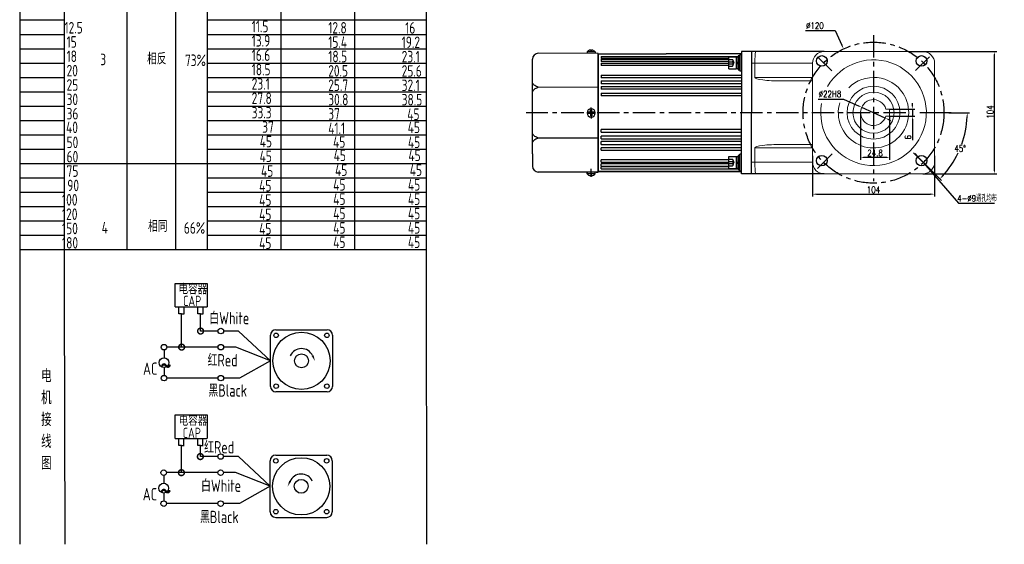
# Model space of a CAD drawing. Header units: inches. Extents: x 331 to 12887, y -474 to 4488.
# Tile 78 of 122: x 10079 to 10918, y -473 to -26. Entities that reach past the tile are written whole.
import ezdxf

# ---------------------------------------------------------------- set-up
doc = ezdxf.new("R2010")
doc.units = ezdxf.units.IN
doc.header["$LTSCALE"] = 10
doc.header["$MEASUREMENT"] = 0
doc.linetypes.add('CENTER', pattern=[10.16, 6.35, -1.27, 1.27, -1.27])
doc.linetypes.add('HIDDEN', pattern=[1.905, 1.27, -0.635])
for name, color, linetype in [('1轮廓实线层', 7, 'Continuous'), ('2细线层', 4, 'Continuous'), ('3中心线层', 1, 'CENTER'), ('4虚线层', 6, 'HIDDEN'), ('6文字层', 3, 'Continuous'), ('7标注层', 4, 'Continuous')]:
    doc.layers.add(name, color=color, linetype=linetype)
doc.styles.add('PC_TEXTSTYLE', font='isocp.shx', dxfattribs={"width": 0.8, "bigfont": 'HZFS.SHX'})
doc.styles.add('TH_GBDIM', font='romans.shx', dxfattribs={"width": 0.8, "bigfont": 'gbcbig.shx'})
doc.dimstyles.new('TH_GBDIM', dxfattribs={"dimtxt": 3.5, "dimasz": 2.5, "dimexe": 2, "dimexo": 0, "dimgap": 1, "dimtad": 1, "dimdec": 4, "dimdsep": 46, "dimtxsty": 'TH_GBDIM', "dimcen": 0.09, "dimclrd": 4, "dimclre": 4, "dimclrt": 3, "dimadec": 0, "dimazin": 0, "dimtfac": 1, "dimtdec": 4, "dimtmove": 0, "dimatfit": 3, "dimfxl": 1, "dimtzin": 0, "dimarcsym": 0})
doc.dimstyles.new('直径标注A3', dxfattribs={"dimtxt": 3.5, "dimasz": 3, "dimexe": 2, "dimexo": 0.0625, "dimgap": 1, "dimtad": 1, "dimtih": 1, "dimtoh": 1, "dimdsep": 46, "dimtxsty": 'PC_TEXTSTYLE', "dimsah": 1, "dimcen": 0.09, "dimclrt": 3, "dimadec": 0, "dimazin": 0, "dimtfac": 0.7, "dimtmove": 0, "dimatfit": 0, "dimfxl": 1, "dimtzin": 0, "dimarcsym": 0})
doc.dimstyles.new('角度标注', dxfattribs={"dimtxt": 3.5, "dimasz": 3, "dimexe": 2, "dimexo": 0, "dimgap": 1, "dimtad": 1, "dimtih": 1, "dimtoh": 1, "dimdsep": 46, "dimtxsty": 'PC_TEXTSTYLE', "dimsah": 1, "dimcen": 0.09, "dimclrd": 4, "dimclrt": 3, "dimadec": 0, "dimazin": 0, "dimtfac": 0.7, "dimtmove": 0, "dimatfit": 0, "dimfxl": 1, "dimtzin": 0, "dimarcsym": 0})

# ---------------------------------------------------------------- blocks, each defined once
blk = doc.blocks.new('_DotSmall')
at = {"color": 0, "linetype": 'ByBlock', "const_width": 0.5}
blk.add_lwpolyline([(-0.0625, 0, 1), (0.0625, 0, 1)], format="xyb", close=True, dxfattribs=at)
blk = doc.blocks.new('*D722')
at = {"layer": '7标注层', "color": 4, "lineweight": -2, "transparency": 16777216}
for p, q in [((10869.34, -53.47), (10911.68, -53.47)), ((10909.68, -154.97), (10909.68, -55.97)), ((10848.62, -157.47), (10911.68, -157.47))]:
    blk.add_line(p, q, dxfattribs=at)
at = {"layer": '7标注层', "color": 4, "transparency": 16777216}
for points in [[(10909.27, -55.97), (10910.1, -55.97), (10909.68, -53.47)], [(10909.27, -154.97), (10910.1, -154.97), (10909.68, -157.47)]]:
    blk.add_solid(points, dxfattribs=at)
at = {"layer": 'Defpoints', "color": 0, "transparency": 16777216}
for p in [(10869.34, -53.47), (10909.68, -53.47), (10848.62, -157.47)]:
    blk.add_point(p, dxfattribs=at)
at = {"layer": '7标注层', "color": 3, "transparency": 16777216, "insert": (10905.93, -104.91), "char_height": 5.5, "attachment_point": 5, "rotation": 90, "style": 'TH_GBDIM'}
blk.add_mtext('104', dxfattribs=at)
blk = doc.blocks.new('*D723')
at = {"layer": '7标注层', "color": 4, "lineweight": -2, "transparency": 16777216}
for p, q in [((10748.72, -35.67), (10773.81, -35.67)), ((10773.81, -35.67), (10779.61, -48)), ((10806.53, -105.47), (10806.71, -105.47)), ((10806.62, -105.56), (10806.62, -105.38))]:
    blk.add_line(p, q, dxfattribs=at)
at = {"layer": '7标注层', "color": 4, "transparency": 16777216}
blk.add_solid([(10780.13, -47.75), (10779.08, -48.25), (10781.1, -51.17)], dxfattribs=at)
at = {"layer": 'Defpoints', "color": 0, "transparency": 16777216}
for p in [(10781.1, -51.17), (10832.14, -159.77)]:
    blk.add_point(p, dxfattribs=at)
at = {"layer": '7标注层', "color": 3, "transparency": 16777216, "insert": (10756.68, -31.42), "char_height": 5.5, "attachment_point": 5, "style": 'TH_GBDIM'}
blk.add_mtext('{∅120}{}{}', dxfattribs=at)
blk = doc.blocks.new('*D725')
at = {"layer": '7标注层', "color": 4, "lineweight": -2, "transparency": 16777216}
for p, q in [((10759.56, -93.85), (10780.96, -93.85)), ((10780.96, -93.85), (10794.32, -99.9)), ((10816.64, -110.01), (10796.6, -100.93)), ((10818.91, -111.04), (10821.19, -112.07))]:
    blk.add_line(p, q, dxfattribs=at)
at = {"layer": '7标注层', "color": 4, "transparency": 16777216}
for points in [[(10794.49, -99.52), (10794.15, -100.28), (10796.6, -100.93)], [(10819.09, -110.66), (10818.74, -111.42), (10816.64, -110.01)]]:
    blk.add_solid(points, dxfattribs=at)
at = {"layer": 'Defpoints', "color": 0, "transparency": 16777216}
for p in [(10796.6, -100.93), (10816.64, -110.01)]:
    blk.add_point(p, dxfattribs=at)
at = {"layer": '7标注层', "color": 3, "transparency": 16777216, "insert": (10769.51, -89.6), "char_height": 5.5, "attachment_point": 5, "style": 'TH_GBDIM'}
blk.add_mtext('%%C22{}{H8}', dxfattribs=at)
blk = doc.blocks.new('*D576')
at = {"layer": '7标注层', "color": 0, "lineweight": -2, "transparency": 16777216}
for p, q in [((10870.62, -105.47), (10888.43, -105.47)), ((10854.23, -153.08), (10864.47, -163.32))]:
    blk.add_line(p, q, dxfattribs=at)
at = {"layer": '7标注层', "color": 4, "lineweight": -2, "transparency": 16777216}
for start, end in [(340.38496, 357.48725), (317.51275, 334.55351)]:
    blk.add_arc((10806.62, -105.47), 79.81, start, end, dxfattribs=at)
at = {"layer": '7标注层', "color": 4, "transparency": 16777216}
for points in [[(10885.77, -108.96), (10886.94, -108.98), (10886.43, -105.47)], [(10865.9, -159.78), (10865.05, -158.97), (10863.05, -161.91)]]:
    blk.add_solid(points, dxfattribs=at)
at = {"layer": 'Defpoints', "color": 0, "transparency": 16777216}
for p in [(10487.34, -105.47), (10806.62, -105.47), (10870.62, -105.47), (10875.74, -145.38), (10854.23, -153.08)]:
    blk.add_point(p, dxfattribs=at)
at = {"layer": '7标注层', "color": 3, "transparency": 16777216, "insert": (10880.36, -136.01), "char_height": 5.5, "attachment_point": 5, "style": 'TH_GBDIM'}
blk.add_mtext('45°', dxfattribs=at)
blk = doc.blocks.new('*D882')
at = {"layer": '7标注层', "color": 0, "lineweight": -2, "transparency": 16777216}
for p, q in [((10843.84, -142.16), (10842.2, -140.28)), ((10845.48, -144.05), (10849.43, -148.57)), ((10851.07, -150.45), (10878.91, -182.36)), ((10878.91, -182.36), (10909.56, -182.36))]:
    blk.add_line(p, q, dxfattribs=at)
at = {"layer": '7标注层', "color": 0, "transparency": 16777216}
for points in [[(10844.15, -141.89), (10843.53, -142.44), (10845.48, -144.05)], [(10851.39, -150.18), (10850.76, -150.73), (10849.43, -148.57)]]:
    blk.add_solid(points, dxfattribs=at)
at = {"layer": 'Defpoints', "color": 0, "transparency": 16777216}
for p in [(10845.48, -144.05), (10849.43, -148.57)]:
    blk.add_point(p, dxfattribs=at)
at = {"layer": '7标注层', "color": 3, "transparency": 16777216, "insert": (10894.73, -178.42), "char_height": 5.5, "attachment_point": 5, "style": 'TH_GBDIM'}
blk.add_mtext('{4-%%C9}{}{}{通孔均布}', dxfattribs=at)
blk = doc.blocks.new('*U880')
at = {"layer": '1轮廓实线层'}
blk.add_circle((0, 0), 4.5, dxfattribs=at)
blk = doc.blocks.new('*U881')
at = {"layer": '1轮廓实线层', "color": 0, "linetype": 'ByBlock', "lineweight": -2, "transparency": 16777216}
for p, rotation in [((2696.38, 2671.31), 180), ((2781.23, 2671.31), 89.99999999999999), ((2696.38, 2586.46), 269.9999999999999)]:
    blk.add_blockref('*U880', p, dxfattribs=dict(at, rotation=rotation))
blk.add_blockref('*U880', (2781.23, 2586.46), dxfattribs=at)
blk = doc.blocks.new('*D926')
at = {"layer": '7标注层', "color": 4, "lineweight": -2, "transparency": 16777216}
for p, q in [((10839.72, -99.88), (10839.72, -97.38)), ((10820.33, -102.38), (10841.72, -102.38)), ((10820.33, -108.38), (10841.72, -108.38)), ((10839.72, -102.38), (10839.72, -108.38)), ((10839.72, -110.88), (10839.72, -128.8))]:
    blk.add_line(p, q, dxfattribs=at)
at = {"layer": '7标注层', "color": 4, "transparency": 16777216}
for points in [[(10839.3, -99.88), (10840.14, -99.88), (10839.72, -102.38)], [(10839.3, -110.88), (10840.14, -110.88), (10839.72, -108.38)]]:
    blk.add_solid(points, dxfattribs=at)
at = {"layer": 'Defpoints', "color": 0, "transparency": 16777216}
for p in [(10820.33, -102.38), (10820.33, -108.38), (10839.72, -102.38)]:
    blk.add_point(p, dxfattribs=at)
at = {"layer": '7标注层', "color": 3, "transparency": 16777216, "insert": (10835.97, -126.44), "char_height": 5.5, "attachment_point": 5, "rotation": 90, "style": 'TH_GBDIM'}
blk.add_mtext('6', dxfattribs=at)
blk = doc.blocks.new('*D927')
at = {"layer": '7标注层', "color": 4, "lineweight": -2, "transparency": 16777216}
for p, q in [((10795.53, -105.38), (10795.53, -145.55)), ((10820.33, -108.38), (10820.33, -145.55)), ((10817.83, -143.55), (10798.03, -143.55))]:
    blk.add_line(p, q, dxfattribs=at)
at = {"layer": '7标注层', "color": 4, "transparency": 16777216}
for points in [[(10798.03, -143.14), (10798.03, -143.97), (10795.53, -143.55)], [(10817.83, -143.14), (10817.83, -143.97), (10820.33, -143.55)]]:
    blk.add_solid(points, dxfattribs=at)
at = {"layer": 'Defpoints', "color": 0, "transparency": 16777216}
for p in [(10795.53, -105.38), (10820.33, -108.38), (10795.53, -143.55)]:
    blk.add_point(p, dxfattribs=at)
at = {"layer": '7标注层', "color": 3, "transparency": 16777216, "insert": (10807.93, -139.8), "char_height": 5.5, "attachment_point": 5, "style": 'TH_GBDIM'}
blk.add_mtext('24.8', dxfattribs=at)
blk = doc.blocks.new('*D953')
at = {"layer": '7标注层', "color": 4, "lineweight": -2, "transparency": 16777216}
for p, q in [((10754.62, -142.33), (10754.62, -176.83)), ((10858.62, -142.33), (10858.62, -176.83)), ((10758.12, -174.83), (10855.12, -174.83))]:
    blk.add_line(p, q, dxfattribs=at)
at = {"layer": '7标注层', "color": 4, "transparency": 16777216}
for points in [[(10758.12, -174.25), (10758.12, -175.41), (10754.62, -174.83)], [(10855.12, -174.25), (10855.12, -175.41), (10858.62, -174.83)]]:
    blk.add_solid(points, dxfattribs=at)
at = {"layer": 'Defpoints', "color": 0, "transparency": 16777216}
for p in [(10754.62, -142.33), (10858.62, -142.33), (10858.62, -174.83)]:
    blk.add_point(p, dxfattribs=at)
at = {"layer": '7标注层', "color": 3, "transparency": 16777216, "insert": (10806.62, -171.08), "char_height": 5.5, "attachment_point": 5, "style": 'TH_GBDIM'}
blk.add_mtext('104', dxfattribs=at)

msp = doc.modelspace()

# ---------------------------------------------------------------- linework, layer by layer
for p, q in [((10572.11616, -55.16127), (10521.11747, -54.96935)), ((10562.61616, -53.72593), (10562.61616, -55.16127)), ((10569.61616, -53.82033), (10562.61616, -53.82033)), ((10565.51616, -52.13307), (10565.51616, -52.56127)), ((10566.71616, -52.56127), (10565.51616, -52.56127)), ((10566.71616, -52.13307), (10566.71616, -52.56127)), ((10569.61616, -53.72593), (10569.61616, -55.16127)), ((10572.11616, -56.16127), (10572.11616, -55.16127)), ((10572.11616, -56.16127), (10572.11616, -105.66127)), ((10764.61747, -53.46935), (10702.61747, -53.46935)), ((10516.11747, -70.46935), (10516.11747, -59.96935)), ((10516.11747, -140.46935), (10516.11747, -70.46935)), ((10572.11616, -84.08003), (10521.11747, -83.88811)), ((10572.11616, -155.16127), (10572.11616, -105.66127)), ((10572.11616, -127.24251), (10521.11747, -127.05059)), ((10516.11747, -140.46935), (10516.11747, -150.96935)), ((10559.6552, -156.11438), (10521.11747, -155.96935)), ((10572.11616, -156.16127), (10559.6552, -156.11438)), ((10562.61616, -157.59662), (10562.61616, -156.16127)), ((10562.61616, -156.46402), (10562.61616, -157.59662)), ((10569.61616, -157.50221), (10562.61616, -157.50221)), ((10566.71616, -158.76127), (10565.51616, -158.76127)), ((10565.51616, -159.18947), (10565.51616, -158.76127)), ((10566.71616, -159.18947), (10566.71616, -158.76127)), ((10569.61616, -157.59662), (10569.61616, -156.16127)), ((10570.36616, -156.16127), (10572.11616, -156.16127)), ((10570.36616, -156.16127), (10572.11616, -156.16127)), ((10572.11616, -155.16127), (10572.11616, -156.16127)), ((10764.61747, -157.46935), (10702.61746, -157.46935))]:
    msp.add_line(p, q)
at = {"color": 7, "linetype": 'Continuous', "lineweight": 15}
for p, q in [((10702.61747, -53.46935), (10706.27784, -53.46935)), ((10848.61747, -53.46935), (10764.61747, -53.46935)), ((10705.61747, -63.46935), (10702.61747, -63.46935)), ((10754.61747, -63.46935), (10705.61747, -63.46935)), ((10705.61747, -75.46935), (10705.61747, -63.46935)), ((10754.61747, -63.46935), (10754.61747, -147.46935)), ((10858.61747, -147.46935), (10858.61747, -63.46935)), ((10705.61747, -75.46935), (10754.61747, -75.46935)), ((10754.61747, -78.46935), (10728.43096, -78.46935)), ((10817.11048, -102.37935), (10820.32747, -102.37935)), ((10820.32747, -108.37935), (10817.11048, -108.37935)), ((10820.32747, -102.37935), (10820.32747, -108.37935)), ((10728.43096, -132.46935), (10754.61747, -132.46935)), ((10754.61747, -135.46935), (10705.61747, -135.46935)), ((10705.61747, -135.46935), (10705.61747, -147.46935)), ((10702.61747, -147.46935), (10705.61747, -147.46935)), ((10705.61747, -147.46935), (10754.61747, -147.46935)), ((10706.27784, -157.46935), (10702.61747, -157.46935)), ((10706.27784, -157.46935), (10702.61747, -157.46935)), ((10764.61747, -157.46935), (10848.61747, -157.46935))]:
    msp.add_line(p, q, dxfattribs=at)
for radius in [22.5, 17.5]:
    msp.add_circle((10806.61747, -105.46935), radius, dxfattribs=at)
for centre, radius, start, end in [((10521.11747, -59.96935), 5, 90, 180), ((10567.07605, -58.40941), 6.46728, 103.95724298, 133.59914619), ((10565.15626, -58.40941), 6.46728, 46.40085381, 76.04275702), ((10521.11747, -150.96935), 5, 180, 270), ((10567.07605, -152.91313), 6.46728, 226.40085381, 256.04275702), ((10565.15626, -152.91313), 6.46728, 283.95724298, 313.59914619)]:
    msp.add_arc(centre, radius, start, end)
for centre, radius, start, end in [((10764.61747, -63.46935), 10, 90, 180), ((10848.61747, -63.46935), 10, 0, 90), ((10806.61747, -105.46935), 45, 170.05681088, 150.45620834), ((10806.61747, -105.46935), 30, 33.21373215, 134.82574941), ((10806.61747, -105.46935), 30, 163.59516291, 33.21373215), ((10806.52747, -105.37935), 11, 15.82661992, 344.17337966), ((10764.61747, -147.46935), 10, 180, 270), ((10848.61747, -147.46935), 10, 270, 0)]:
    msp.add_arc(centre, radius, start, end, dxfattribs=at)
for centre, major_axis, ratio, start_param, end_param in [((10706.27784, -63.46935), (0, 10), 0.066037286, 0, 1.570796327), ((10728.43097, -75.46935), (-22.8135, 0), 0.131501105, 0, 1.570796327), ((10728.43097, -135.46935), (22.8135, 0), 0.131501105, 1.570796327, 3.141592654), ((10706.27784, -147.46935), (0, 10), 0.066037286, 1.570796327, 3.141592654)]:
    msp.add_ellipse(centre, major_axis=major_axis, ratio=ratio, start_param=start_param, end_param=end_param, dxfattribs=at)
for points in [[(10521.11747, -83.88811), (10518.26232, -82.4725), (10516.11747, -80.38291)], [(10521.11747, -83.88811), (10518.26232, -85.30371), (10516.11747, -87.3933)], [(10521.11747, -127.05059), (10518.26232, -125.63499), (10516.11747, -123.5454)], [(10521.11747, -127.05059), (10518.26232, -128.4662), (10516.11747, -130.55578)]]:
    msp.add_spline(points, degree=3)
at = {"layer": '1轮廓实线层'}
for p, q in [((10425.63749, 321.39463), (10425.63749, -237.262)), ((10079.45394, 108.2544), (10079.45394, -272.33846)), ((10079.45394, 100.79143), (10079.45394, -293.12767)), ((10572.11616, -105.66127), (10572.11616, -55.66127)), ((10572.11616, -55.66127), (10572.11616, -155.66127)), ((10572.11747, -55.46935), (10630.11747, -55.46935)), ((10572.11747, -55.46935), (10572.11747, -155.46935)), ((10574.61747, -57.54033), (10691.33747, -57.54033)), ((10574.61747, -57.54033), (10574.61747, -59.25284)), ((10694.11747, -55.46935), (10630.11747, -55.46935)), ((10683.25747, -68.24294), (10683.25747, -57.84294)), ((10683.25747, -57.84294), (10689.65747, -57.84294)), ((10689.65747, -57.84294), (10689.65747, -68.24294)), ((10689.65747, -58.12294), (10689.65747, -67.96294)), ((10691.33747, -58.12294), (10689.65747, -58.12294)), ((10692.61747, -57.04294), (10691.33747, -57.04294)), ((10691.33747, -57.04294), (10691.33747, -59.68294)), ((10691.33747, -67.96294), (10691.33747, -58.12294)), ((10692.61747, -56.04294), (10692.61747, -70.04294)), ((10692.61747, -56.04294), (10694.11747, -56.04294)), ((10692.61747, -59.68294), (10692.61747, -57.04294)), ((10694.11747, -53.46935), (10694.11747, -63.46935)), ((10702.61747, -53.46935), (10694.11747, -53.46935)), ((10702.61747, -53.46935), (10702.61747, -105.46935)), ((10683.25747, -59.25284), (10574.61747, -59.25284)), ((10574.61747, -60.07197), (10683.25747, -60.07197)), ((10574.61747, -60.07197), (10574.61747, -61.92256)), ((10683.25747, -61.92256), (10574.61747, -61.92256)), ((10574.61747, -63.26175), (10683.25747, -63.26175)), ((10574.61747, -63.26175), (10574.61747, -65.24146)), ((10683.25747, -65.24146), (10574.61747, -65.24146)), ((10689.65747, -63.04294), (10691.33747, -62.31918)), ((10689.65747, -63.94765), (10691.33747, -63.22388)), ((10691.33747, -59.68294), (10691.33747, -66.40294)), ((10691.33747, -66.40294), (10691.33747, -69.04294)), ((10692.61747, -66.40294), (10692.61747, -59.68294)), ((10692.61747, -69.04294), (10692.61747, -66.40294)), ((10694.11747, -63.46935), (10694.11747, -105.46935)), ((10574.61747, -73.43628), (10694.11747, -73.43628)), ((10574.61747, -73.43628), (10574.61747, -75.68083)), ((10683.25747, -68.24294), (10689.65747, -68.24294)), ((10689.65747, -67.96294), (10691.33747, -67.96294)), ((10691.33747, -69.04294), (10692.61747, -69.04294)), ((10694.11747, -70.04294), (10692.61747, -70.04294)), ((10694.11747, -75.68083), (10574.61747, -75.68083)), ((10574.61747, -78.46745), (10694.11747, -78.46745)), ((10574.61747, -78.46745), (10574.61747, -80.79687)), ((10694.11747, -80.79687), (10574.61747, -80.79687)), ((10574.61747, -83.08844), (10694.11747, -83.08844)), ((10574.61747, -83.08844), (10574.61747, -85.47784)), ((10694.11747, -85.47784), (10574.61747, -85.47784)), ((10574.61747, -88.7685), (10694.11747, -88.7685)), ((10574.61747, -88.7685), (10574.61747, -91.21206)), ((10694.11747, -91.21206), (10574.61747, -91.21206)), ((10565.61616, -105.16127), (10563.61616, -105.16127)), ((10563.61616, -105.66127), (10563.61616, -105.16127)), ((10563.61616, -105.66127), (10563.61616, -106.16127)), ((10565.61616, -106.16127), (10563.61616, -106.16127)), ((10565.61616, -105.16127), (10565.61616, -103.16127)), ((10565.61616, -103.16127), (10566.61616, -103.16127)), ((10565.61616, -106.16127), (10565.61616, -108.16127)), ((10565.61616, -108.16127), (10566.61616, -108.16127)), ((10566.61616, -105.16127), (10566.61616, -103.16127)), ((10568.61616, -105.16127), (10566.61616, -105.16127)), ((10568.61616, -106.16127), (10566.61616, -106.16127)), ((10566.61616, -106.16127), (10566.61616, -108.16127)), ((10568.61616, -106.16127), (10568.61616, -105.16127)), ((10572.11616, -105.66127), (10572.11616, -155.66127)), ((10694.11747, -147.46935), (10694.11747, -105.46935)), ((10702.61747, -157.46935), (10702.61747, -105.46935)), ((10574.61747, -122.1702), (10574.61747, -119.72664)), ((10694.11747, -119.72664), (10574.61747, -119.72664)), ((10574.61747, -122.1702), (10694.11747, -122.1702)), ((10574.61747, -127.85026), (10574.61747, -125.46086)), ((10694.11747, -125.46086), (10574.61747, -125.46086)), ((10574.61747, -127.85026), (10694.11747, -127.85026)), ((10574.61747, -132.47125), (10574.61747, -130.14183)), ((10694.11747, -130.14183), (10574.61747, -130.14183)), ((10574.61747, -132.47125), (10694.11747, -132.47125)), ((10689.05342, -132.47125), (10693.61688, -132.47125)), ((10574.61747, -137.50242), (10574.61747, -135.25787)), ((10694.11747, -135.25787), (10574.61747, -135.25787)), ((10574.61747, -137.50242), (10694.11747, -137.50242)), ((10689.07772, -137.50242), (10694.11747, -137.50242)), ((10694.11747, -135.25787), (10689.08363, -135.25787)), ((10692.61747, -141.89576), (10691.33747, -141.89576)), ((10691.33747, -141.89576), (10691.33747, -144.53576)), ((10694.11747, -140.89576), (10692.61747, -140.89576)), ((10692.61747, -154.89576), (10692.61747, -140.89576)), ((10692.61747, -144.53576), (10692.61747, -141.89576)), ((10574.61747, -147.67695), (10574.61747, -145.69724)), ((10683.25747, -145.69724), (10574.61747, -145.69724)), ((10574.61747, -147.67695), (10683.25747, -147.67695)), ((10574.61747, -150.86673), (10574.61747, -149.01614)), ((10683.25747, -149.01614), (10574.61747, -149.01614)), ((10574.61747, -150.86673), (10683.25747, -150.86673)), ((10683.25747, -153.09576), (10683.25747, -142.69576)), ((10683.25747, -142.69576), (10689.65747, -142.69576)), ((10689.65747, -142.69576), (10689.65747, -153.09576)), ((10689.65747, -142.97576), (10689.65747, -152.81576)), ((10691.33747, -142.97576), (10689.65747, -142.97576)), ((10689.65747, -147.89576), (10691.33747, -147.17199)), ((10689.65747, -148.80046), (10691.33747, -148.0767)), ((10691.33747, -152.81576), (10691.33747, -142.97576)), ((10691.33747, -144.53576), (10691.33747, -151.25576)), ((10692.61747, -151.25576), (10692.61747, -144.53576)), ((10694.11747, -157.46935), (10694.11747, -147.46935)), ((10572.11747, -155.46935), (10694.11747, -155.46935)), ((10694.11747, -155.46935), (10572.11747, -155.46935)), ((10574.61747, -153.39837), (10574.61747, -151.68586)), ((10683.25747, -151.68586), (10574.61747, -151.68586)), ((10574.61747, -153.39837), (10691.33747, -153.39837)), ((10683.25747, -153.09576), (10689.65747, -153.09576)), ((10694.11747, -155.46935), (10689.07686, -155.46935)), ((10689.65747, -152.81576), (10691.33747, -152.81576)), ((10691.33747, -151.25576), (10691.33747, -153.89576)), ((10691.33747, -153.89576), (10692.61747, -153.89576)), ((10692.61747, -153.89576), (10692.61747, -151.25576)), ((10692.61747, -154.89576), (10694.11747, -154.89576)), ((10702.61747, -157.46935), (10694.11747, -157.46935)), ((10079.45394, -218.36273), (10079.45394, -472.77714)), ((10079.45394, -237.26201), (10079.45394, -472.77714)), ((10425.63749, -237.26201), (10426.0276, -472.77713))]:
    msp.add_line(p, q, dxfattribs=at)
at = {"layer": '1轮廓实线层', "color": 4}
for p, q in [((10301.98316, 49.47942), (10301.98316, -222.01025)), ((10364.48316, 49.47942), (10364.48316, -222.01025)), ((10836.55073, -53.46935), (10869.34083, -53.46935))]:
    msp.add_line(p, q, dxfattribs=at)
at = {"layer": '1轮廓实线层'}
for start, end in [(0, 180), (180, 0)]:
    msp.add_arc((10566.11616, -105.66127), 3.5, start, end, dxfattribs=at)
at = {"layer": '2细线层'}
for p, q in [((10117.61178, -258.64965), (10117.61178, 66.14273)), ((10170.9335, -222.01024), (10170.9335, 66.14273)), ((10212.39923, -222.01024), (10212.39923, 66.14273)), ((10239.48311, -222.01026), (10239.48311, 66.14273)), ((10079.45394, -26.60015), (10117.61178, -26.60015)), ((10239.48311, -26.60015), (10425.63749, -26.60015)), ((10079.45394, -38.81328), (10117.61178, -38.81328)), ((10239.48311, -38.81328), (10425.63749, -38.81328)), ((10079.45394, -51.02641), (10117.61178, -51.02641)), ((10239.48311, -51.02641), (10425.63749, -51.02641)), ((10079.45394, -63.23954), (10117.61178, -63.23954)), ((10239.48311, -63.23954), (10425.63749, -63.23954)), ((10079.45394, -75.45267), (10117.61178, -75.45267)), ((10239.48311, -75.45267), (10425.63749, -75.45267)), ((10079.45394, -87.66581), (10117.61178, -87.66581)), ((10239.48311, -87.66581), (10425.63749, -87.66581)), ((10079.45394, -99.87894), (10117.61178, -99.87894)), ((10239.48311, -99.87894), (10425.63749, -99.87894)), ((10079.45394, -112.09207), (10117.61178, -112.09207)), ((10239.48311, -112.09207), (10425.63749, -112.09207)), ((10079.45394, -124.3052), (10117.61178, -124.3052)), ((10239.48311, -124.3052), (10425.63749, -124.3052)), ((10079.45394, -136.51833), (10117.61178, -136.51833)), ((10239.48311, -136.51833), (10425.63749, -136.51833)), ((10079.45394, -148.73147), (10239.48311, -148.73147)), ((10239.48311, -148.73147), (10425.63749, -148.73147)), ((10079.45394, -160.9446), (10117.61178, -160.9446)), ((10239.48311, -160.9446), (10425.63749, -160.9446)), ((10079.45394, -173.15773), (10117.61178, -173.15773)), ((10239.48311, -173.15773), (10425.63749, -173.15773)), ((10079.45394, -185.37086), (10117.61178, -185.37086)), ((10239.48311, -185.37086), (10425.63749, -185.37086)), ((10079.45394, -197.58399), (10117.61178, -197.58399)), ((10239.48311, -197.58399), (10425.63749, -197.58399)), ((10079.45394, -209.79713), (10117.61178, -209.79713)), ((10239.48311, -209.79713), (10425.63749, -209.79713)), ((10079.45394, -222.01026), (10117.61178, -222.01026)), ((10117.61178, -222.01024), (10425.63752, -222.01024)), ((10239.48311, -222.01026), (10425.63749, -222.01026)), ((10239.48315, -222.01024), (10425.63752, -222.01024)), ((10211.93134, -270.7724), (10211.93134, -250.74946)), ((10211.93134, -250.74946), (10239.17947, -250.74946)), ((10239.17947, -250.74946), (10239.17947, -270.7724)), ((10118.17544, -472.77713), (10117.61178, -258.64965)), ((10211.93134, -270.7724), (10239.07013, -270.7724)), ((10215.12568, -276.76512), (10215.12568, -270.7724)), ((10219.52681, -276.76512), (10219.52681, -270.7724)), ((10231.26164, -276.75092), (10231.26164, -270.7582)), ((10233.52579, -291.31048), (10233.52579, -276.69239)), ((10235.66277, -276.75092), (10235.66277, -270.7582)), ((10217.38984, -276.76512), (10215.12568, -276.76512)), ((10217.32625, -276.76512), (10219.5904, -276.76512)), ((10217.38984, -304.99606), (10217.38984, -276.76512)), ((10233.52579, -276.75092), (10231.26164, -276.75092)), ((10233.46221, -276.75092), (10235.72636, -276.75092)), ((10248.42559, -291.31048), (10233.52579, -291.31048)), ((10265.9206, -291.31048), (10253.14133, -291.31048)), ((10292.97496, -316.6205), (10265.9206, -291.31048)), ((10248.43654, -304.99606), (10217.38984, -304.99606)), ((10292.97496, -316.6205), (10266.73991, -331.35797)), ((10248.42559, -331.35797), (10204.79719, -331.35797)), ((10266.73991, -331.35797), (10253.14133, -331.35797)), ((10211.77399, -382.69068), (10211.77399, -362.66774)), ((10211.77399, -362.66774), (10239.02212, -362.66774)), ((10239.02212, -362.66774), (10239.02212, -382.69068)), ((10211.77399, -382.69068), (10238.91278, -382.69068)), ((10214.96833, -388.6834), (10214.96833, -382.69068)), ((10219.36946, -388.6834), (10219.36946, -382.69068)), ((10231.10429, -388.6692), (10231.10429, -382.67648)), ((10235.50542, -388.6692), (10235.50542, -382.67648)), ((10217.23249, -388.6834), (10214.96833, -388.6834)), ((10217.1689, -411.80303), (10217.1689, -388.6834)), ((10217.1689, -388.6834), (10219.43305, -388.6834)), ((10233.36844, -388.6692), (10231.10429, -388.6692)), ((10233.30486, -388.6692), (10235.56901, -388.6692)), ((10233.30486, -398.11745), (10233.30486, -388.68127)), ((10248.20465, -398.11745), (10233.30486, -398.11745)), ((10265.69966, -398.11745), (10252.92039, -398.11745)), ((10292.75402, -423.42747), (10265.69966, -398.11745)), ((10248.2156, -411.80303), (10217.1689, -411.80303)), ((10292.75402, -423.42747), (10266.51897, -438.16494)), ((10248.20465, -438.16494), (10204.57626, -438.16494)), ((10266.51897, -438.16494), (10252.92039, -438.16494)), ((10297.45903, -449.89312), (10340.98031, -449.89312))]:
    msp.add_line(p, q, dxfattribs=at)
at = {"layer": '2细线层', "color": 4}
for p, q in [((10297.67996, -290.15485), (10341.20125, -290.15485)), ((10292.97496, -338.38114), (10292.97496, -294.85986)), ((10345.90625, -294.85986), (10345.90625, -338.38114)), ((10341.20125, -343.08615), (10297.67996, -343.08615)), ((10299.60716, -343.08615), (10297.67996, -343.08615)), ((10292.75402, -445.18812), (10292.75402, -401.66683)), ((10297.45903, -396.96183), (10340.98031, -396.96183)), ((10345.68532, -401.66683), (10345.68532, -445.18812))]:
    msp.add_line(p, q, dxfattribs=at)
at = {"layer": '2细线层'}
for points in [[(10328.87912, -312.21925, 0, 0, 0), (10328.87912, -312.21925, 1.76438, 0, 0), (10330.9914, -316.74906, 0, 0, 0)], [(10309.78116, -419.02622, 0, 0, 0), (10309.78116, -419.02622, 1.76438, 0, 0), (10307.66888, -423.55603, 0, 0, 0)]]:
    msp.add_lwpolyline(points, format="xyseb", dxfattribs=at)
for centre in [(10250.78346, -291.31048), (10202.33639, -304.99606), (10250.79441, -304.99606), (10202.37528, -331.35797), (10250.78346, -331.35797), (10250.56252, -398.11745), (10202.11546, -411.80303), (10250.57347, -411.80303), (10202.15435, -438.16494), (10250.56252, -438.16494)]:
    msp.add_circle(centre, 2.35787, dxfattribs=at)
at = {"layer": '2细线层', "color": 4}
for centre, radius in [((10319.44061, -316.6205), 24.35769), ((10297.8155, -294.99539), 1.91141), ((10341.06572, -294.99539), 1.91141), ((10319.44061, -316.6205), 5.88125), ((10297.8155, -338.24561), 1.91141), ((10341.06572, -338.24561), 1.91141), ((10319.21967, -423.42747), 24.35769), ((10297.59456, -401.80236), 1.91141), ((10340.84478, -401.80236), 1.91141), ((10319.21967, -423.42747), 5.88125), ((10297.59456, -445.05259), 1.91141), ((10340.84478, -445.05259), 1.91141)]:
    msp.add_circle(centre, radius, dxfattribs=at)
for centre, start, end in [((10297.67996, -294.85986), 90, 180), ((10341.20125, -294.85986), 0, 90), ((10297.67996, -338.38114), 180, 270), ((10341.20125, -338.38114), 270, 0), ((10297.45903, -401.66683), 90, 180), ((10340.98031, -401.66683), 0, 90), ((10297.45903, -445.18812), 180, 270), ((10340.98031, -445.18812), 270, 0)]:
    msp.add_arc(centre, 4.705, start, end, dxfattribs=at)
at = {"layer": '2细线层'}
for centre in [(10319.44061, -316.6205), (10319.21967, -423.42747)]:
    msp.add_arc(centre, 10.41424, 25, 156.22351377, dxfattribs=at)
at = {"layer": '3中心线层', "ltscale": 0.3}
for p, q in [((10806.61747, -39.46935), (10806.61747, -163.72235)), ((10834.10449, -105.46935), (10510.88996, -105.46935))]:
    msp.add_line(p, q, dxfattribs=at)
at = {"layer": '3中心线层', "ltscale": 0.6}
for p, q in [((10771.09216, -69.94404), (10759.00219, -57.85407)), ((10842.47386, -69.61296), (10854.23275, -57.85407)), ((10771.5019, -140.58492), (10759.00219, -153.08463)), ((10840.67983, -139.53171), (10854.23275, -153.08463))]:
    msp.add_line(p, q, dxfattribs=at)
at = {"layer": '3中心线层'}
for p, q in [((10566.11616, -106.71417), (10566.11616, -100.93296)), ((10566.11616, -104.60837), (10566.11616, -110.38958)), ((10872.61747, -105.46935), (10846.11451, -105.46935)), ((10566.11616, -159.98523), (10566.11616, -153.36435))]:
    msp.add_line(p, q, dxfattribs=at)
at = {"layer": '3中心线层', "ltscale": 0.3}
msp.add_circle((10806.61747, -105.46935), 60, dxfattribs=at)
at = {"layer": '4虚线层'}
for p, q in [((10683.25747, -60.29894), (10686.45747, -60.29894)), ((10683.25747, -62.12828), (10686.45747, -62.12828)), ((10683.25747, -63.95761), (10686.45747, -63.95761)), ((10683.25747, -65.78694), (10686.45747, -65.78694)), ((10687.09747, -61.21361), (10687.77747, -63.04294)), ((10687.09747, -64.87228), (10687.77747, -63.04294)), ((10683.25747, -145.15176), (10686.45747, -145.15176)), ((10683.25747, -146.98109), (10686.45747, -146.98109)), ((10683.25747, -148.81042), (10686.45747, -148.81042)), ((10683.25747, -150.63976), (10686.45747, -150.63976)), ((10687.09747, -146.06642), (10687.77747, -147.89576)), ((10687.09747, -149.72509), (10687.77747, -147.89576))]:
    msp.add_line(p, q, dxfattribs=at)
for centre in [(10686.12387, -61.21361), (10686.12387, -63.04294), (10686.12387, -64.87228), (10686.12387, -146.06642), (10686.12387, -147.89576), (10686.12387, -149.72509)]:
    msp.add_arc(centre, 0.97361, 290.03838457, 69.96161543, dxfattribs=at)
at = {"layer": '7标注层'}
for p, q in [((10202.36165, -307.3538), (10202.36586, -314.0289)), ((10217.38984, -304.99606), (10204.69426, -304.99606)), ((10263.49953, -304.99606), (10253.15228, -304.99606)), ((10292.97496, -316.6205), (10263.49953, -304.99606)), ((10202.37108, -322.325), (10202.37528, -329.0001)), ((10202.14072, -414.16077), (10202.14492, -420.83587)), ((10217.1689, -411.80303), (10204.47333, -411.80303)), ((10263.27859, -411.80303), (10252.93134, -411.80303)), ((10292.75402, -423.42747), (10263.27859, -411.80303)), ((10202.15014, -429.13197), (10202.15435, -435.80707))]:
    msp.add_line(p, q, dxfattribs=at)
for centre in [(10202.36847, -318.17695), (10202.14753, -424.98392)]:
    msp.add_circle(centre, 4.14805, dxfattribs=at)

# ---------------------------------------------------------------- block references
at = {"layer": '1轮廓实线层'}
msp.add_blockref('*U881', (8066.22387, -2732.76498), dxfattribs=at)
at = {"layer": '2细线层'}
for p, xscale, yscale, zscale, rotation in [((10233.52579, -291.31048), 9.936700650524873, 9.936700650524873, 9.936700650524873, 0.0552960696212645), ((10217.38984, -304.99606), 9.936700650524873, 9.936700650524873, 9.936700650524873, 0.0552960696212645), ((10233.30486, -398.11745), 9.93670065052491, 9.93670065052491, 9.93670065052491, 0.05529606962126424), ((10217.1689, -411.80303), 9.93670065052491, 9.93670065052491, 9.93670065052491, 0.05529606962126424)]:
    msp.add_blockref('_DotSmall', p, dxfattribs=dict(at, xscale=xscale, yscale=yscale, zscale=zscale, rotation=rotation))

# ---------------------------------------------------------------- texts
at = {"layer": '6文字层', "style": 'PC_TEXTSTYLE'}
for s, insert, char_height, width, attachment_point in [('{\\C3;                   12.5}', (10032.23141, -28.29518), 9.8173806, 114.5470827, 1), ('{\\C3;                11.5}', (10205.15941, -27.22177), 9.8173806, 114.5470827, 1), ('{\\C3;                12.8}', (10270.36825, -28.33045), 9.8173806, 114.5470827, 1), ('{\\C3;                16}', (10335.89795, -28.41768), 9.8173806, 114.5470827, 1), ('{\\C3;                   15}', (10034.05893, -40.35614), 9.8173806, 114.5470827, 1), ('{\\C3;                13.9}', (10205.15941, -39.4349), 9.8173806, 114.5470827, 1), ('{\\C3;                15.4}', (10270.36825, -40.54359), 9.8173806, 114.5470827, 1), ('{\\C3;                19.2}', (10332.92157, -40.6443), 9.8173806, 114.5470827, 1), ('{\\C3;                   18}', (10034.05893, -52.56927), 9.8173806, 114.5470827, 1), ('{\\C3;     3}', (10125.60596, -55.30473), 9.8173806, 114.5470827, 1), ('{\\C3;     相反}', (10165.47677, -54.60833), 9.8173806, 114.5470827, 1), ('{\\C3;  73%}', (10211.23346, -55.97744), 9.8173806, 114.5470827, 1), ('{\\C3;                16.6}', (10205.15941, -51.64803), 9.8173806, 114.5470827, 1), ('{\\C3;                18.5}', (10270.36825, -52.75672), 9.8173806, 114.5470827, 1), ('{\\C3;                23.1}', (10332.92157, -52.85743), 9.8173806, 114.5470827, 1), ('{\\C3;                   20}', (10034.05893, -64.78241), 9.8173806, 114.5470827, 1), ('{\\C3;                18.5}', (10205.15941, -63.86116), 9.8173806, 114.5470827, 1), ('{\\C3;                20.5}', (10270.36825, -64.96985), 9.8173806, 114.5470827, 1), ('{\\C3;                25.6}', (10332.92157, -65.07056), 9.8173806, 114.5470827, 1), ('{\\C3;                   25}', (10034.05893, -76.99554), 9.8173806, 114.5470827, 1), ('{\\C3;                23.1}', (10205.15941, -76.0743), 9.8173806, 114.5470827, 1), ('{\\C3;                25.7}', (10270.36825, -77.18298), 9.8173806, 114.5470827, 1), ('{\\C3;                32.1}', (10332.92157, -77.28369), 9.8173806, 114.5470827, 1), ('{\\C3;                   30}', (10034.05893, -89.20867), 9.8173806, 114.5470827, 1), ('{\\C3;                27.8}', (10205.15941, -88.28743), 9.8173806, 114.5470827, 1), ('{\\C3;                30.8}', (10270.36825, -89.39611), 9.8173806, 114.5470827, 1), ('{\\C3;                38.5}', (10332.92157, -89.49682), 9.8173806, 114.5470827, 1), ('{\\C3;                33.3}', (10205.15941, -100.50056), 9.8173806, 114.5470827, 1), ('{\\C3;                   36}', (10034.05893, -101.4218), 9.8173806, 114.5470827, 1), ('{\\C3;                37}', (10270.36825, -101.60925), 9.8173806, 114.5470827, 1), ('{\\C3;                45}', (10337.66396, -101.90273), 9.8173806, 114.5470827, 1), ('{\\C3;                   40}', (10033.60967, -113.09064), 9.8173806, 114.5470827, 1), ('{\\C3;                  37}', (10205.15941, -112.71369), 9.8173806, 114.5470827, 1), ('{\\C3;                41.1}', (10270.36825, -113.82238), 9.8173806, 114.5470827, 1), ('{\\C3;                45}', (10338.06725, -113.07695), 9.8173806, 114.5470827, 1), ('{\\C3;                   50}', (10034.05893, -125.84807), 9.8173806, 114.5470827, 1), ('{\\C3;                45}', (10212.06125, -125.11838), 9.8173806, 114.5470827, 1), ('{\\C3;                45}', (10274.49074, -125.51646), 9.8173806, 114.5470827, 1), ('{\\C3;                45}', (10338.2479, -125.74013), 9.8173806, 114.5470827, 1), ('{\\C3;                   60}', (10034.05893, -138.0612), 9.8173806, 114.5470827, 1), ('{\\C3;                45}', (10211.94956, -137.70738), 9.8173806, 114.5470827, 1), ('{\\C3;                45}', (10275.01482, -136.91435), 9.8173806, 114.5470827, 1), ('{\\C3;                45}', (10338.65118, -136.91435), 9.8173806, 114.5470827, 1), ('{\\C3;                   75}', (10034.05893, -150.27433), 9.8173806, 114.5470827, 1), ('{\\C3;                 45}', (10208.62795, -150.26633), 9.8173806, 114.5470827, 1), ('{\\C3;                 45}', (10271.69321, -149.47331), 9.8173806, 114.5470827, 1), ('{\\C3;                 45}', (10335.32957, -149.47331), 9.8173806, 114.5470827, 1), ('{\\C3;                   90}', (10034.66497, -162.48746), 9.8173806, 114.5470827, 1), ('{\\C3;                45}', (10211.53313, -162.74474), 9.8173806, 114.5470827, 1), ('{\\C3;                45}', (10274.59839, -161.95171), 9.8173806, 114.5470827, 1), ('{\\C3;                45}', (10338.23476, -161.95171), 9.8173806, 114.5470827, 1), ('{\\C3;                  100}', (10034.66497, -174.70059), 9.8173806, 114.5470827, 1), ('{\\C3;                45}', (10211.53313, -174.95787), 9.8173806, 114.5470827, 1), ('{\\C3;                45}', (10274.59839, -174.16484), 9.8173806, 114.5470827, 1), ('{\\C3;                45}', (10338.23476, -174.16484), 9.8173806, 114.5470827, 1), ('{\\C3;                  120}', (10034.66497, -186.91373), 9.8173806, 114.5470827, 1), ('{\\C3;                45}', (10211.53046, -187.171), 9.8173806, 114.5470827, 1), ('{\\C3;                45}', (10274.59572, -186.37797), 9.8173806, 114.5470827, 1), ('{\\C3;                45}', (10338.23208, -186.37797), 9.8173806, 114.5470827, 1), ('{\\C3;                  150}', (10034.66497, -199.12686), 9.8173806, 114.5470827, 1), ('{\\C3;     4}', (10126.83165, -198.4612), 9.8173806, 114.5470827, 1), ('{\\C3;     相同}', (10166.29978, -197.14795), 9.8173806, 114.5470827, 1), ('{\\C3;   66%}', (10205.80453, -198.6712), 9.8173806, 114.5470827, 1), ('{\\C3;                45}', (10211.53046, -199.38413), 9.8173806, 114.5470827, 1), ('{\\C3;                45}', (10274.59572, -198.59111), 9.8173806, 114.5470827, 1), ('{\\C3;                45}', (10338.23208, -198.59111), 9.8173806, 114.5470827, 1), ('{\\C3;                  180}', (10034.66497, -211.33999), 9.8173806, 114.5470827, 1), ('{\\C3;                45}', (10211.53046, -211.59727), 9.8173806, 114.5470827, 1), ('{\\C3;                45}', (10274.59572, -210.80424), 9.8173806, 114.5470827, 1), ('{\\C3;                45}', (10338.23208, -210.80424), 9.8173806, 114.5470827, 1), ('\\pi1.1505;电容器', (10213.58955, -251.16372), 8.823799, 47.4437164, 1), ('\\pi5.9929;CAP', (10212.60124, -261.28741), 8.823799, 27.1387881, 1), ('白White', (10240.93168, -275.06206), 10.482673, 36.1201727, 1), ('\\pi0.16814;红Red', (10239.32112, -310.89512), 10.4826732, 26.8098005, 1), ('\\pi3.9784;AC', (10180.50859, -318.10074), 10.4826732, 18.8587397, 1), ('{\\C3;     电\\P     机\\P     接\\P     线\\P     图}', (10089.41966, -323.85089), 11.1561143, 219.7779631, 2), ('\\pi0.21555;~', (10198.62197, -310.64681), 21.1982947, 7.2145549, 1), ('黑Black', (10240.18196, -336.67574), 10.482673, 37.5739989, 1), ('\\pi1.1505;电容器', (10213.6945, -363.12926), 8.823799, 40.8315218, 1), ('\\pi5.9929;CAP', (10212.2983, -373.59611), 8.823799, 27.1387881, 1), ('\\pi0.16814;红Red', (10236.35205, -384.95519), 10.4826732, 26.8098005, 1), ('白White', (10233.92584, -417.68746), 10.482673, 40.5996445, 1), ('\\pi0.21555;~', (10198.40104, -417.45378), 21.1982947, 7.2145549, 1), ('\\pi3.9784;AC', (10180.28765, -424.90772), 10.4826732, 18.8587397, 1), ('黑Black', (10233.02411, -444.28397), 10.482673, 39.3738744, 1)]:
    msp.add_mtext(s, dxfattribs=dict(at, insert=insert, char_height=char_height, width=width, attachment_point=attachment_point))

# ---------------------------------------------------------------- dimensions: what is measured, and where the dimension line sits
at = {"layer": '7标注层'}
for p1, p2, text, dimstyle, override, picture, middle in [((10832.13984, -159.77044), (10781.0951, -51.16826), '{<>}{}{}', 'TH_GBDIM', {"dimtxt": 5.5, "dimasz": 3.5, "dimgap": 1.5, "dimtad": 1, "dimjust": 0, "dimtih": 1, "dimtoh": 1, "dimdec": 0, "dimlfac": 1, "dimtxsty": 'TH_GBDIM', "dimse1": 0, "dimse2": 0, "dimsd1": 0, "dimsd2": 0, "dimadec": 0, "dimtofl": 0}, '*D723', (10756.67871, -35.67292)), ((10816.63754, -110.00787), (10796.5974, -100.93083), '%%C22{}{H8}', 'TH_GBDIM', {"dimtxt": 5.5, "dimgap": 1.5, "dimtoh": 1, "dimdec": 0, "dimlfac": 1.25}, '*D725', (10769.51109, -93.84955)), ((10845.48401, -144.04761), (10849.42857, -148.56872), '{4-%%C9}{}{}{通孔均布}', '直径标注A3', {"dimtxt": 5.5, "dimasz": 2.5, "dimgap": 1, "dimtad": 1, "dimjust": 0, "dimdec": 2, "dimlfac": 1, "dimtxsty": 'TH_GBDIM', "dimse1": 0, "dimse2": 0, "dimsd1": 0, "dimsd2": 0, "dimadec": 2}, '*D882', (10894.73408, -182.35646))]:
    dim = msp.add_diameter_dim_2p(p1=p1, p2=p2, text=text, dimstyle=dimstyle, override=override, dxfattribs=at)
    dim.commit()
    dim.dimension.update_dxf_attribs({"geometry": picture, "text_midpoint": middle, "dimtype": 163})
for base, p1, p2, angle, text, override, picture, middle in [((10909.68497, -53.46935), (10848.61747, -157.46935), (10869.34083, -53.46935), 90, '104', {"dimtxt": 5.5, "dimdec": 1, "dimlfac": 1.25, "dimadec": 1}, '*D722', (10909.68497, -104.91336)), ((10839.71914, -102.37935), (10820.32747, -108.37935), (10820.32747, -102.37935), 270, '6', {"dimtxt": 5.5, "dimasz": 2.5, "dimgap": 1, "dimtad": 1, "dimjust": 0, "dimdec": 1, "dimlfac": 1.25, "dimse1": 0, "dimse2": 0, "dimsd1": 0, "dimsd2": 0, "dimadec": 1}, '*D926', (10839.71914, -126.43604))]:
    dim = msp.add_linear_dim(base=base, p1=p1, p2=p2, angle=angle, text=text, dimstyle='TH_GBDIM', override=override, dxfattribs=at)
    dim.commit()
    dim.dimension.update_dxf_attribs({"geometry": picture, "text_midpoint": middle, "dimtype": 160})
dim = msp.add_angular_dim_2l(base=(10875.73797, -145.37609), line1=((10870.61747, -105.46935), (10487.34133, -105.46935)), line2=((10806.61747, -105.46935), (10854.23275, -153.08463)), dimstyle='角度标注', override={"dimtxt": 5.5, "dimasz": 3.5, "dimdec": 0, "dimtxsty": 'TH_GBDIM', "dimazin": 2}, dxfattribs=at)
dim.commit()
dim.dimension.update_dxf_attribs({"geometry": '*D576', "text_midpoint": (10880.35551, -136.01265)})
dim = msp.add_linear_dim(base=(10795.52747, -143.5549), p1=(10820.32747, -108.37935), p2=(10795.52747, -105.37935), text='24.8', dimstyle='TH_GBDIM', override={"dimtxt": 5.5, "dimasz": 2.5, "dimgap": 1, "dimtad": 1, "dimjust": 0, "dimdec": 1, "dimlfac": 1.25, "dimse1": 0, "dimse2": 0, "dimsd1": 0, "dimsd2": 0, "dimadec": 1}, dxfattribs=at)
dim.commit()
dim.dimension.update_dxf_attribs({"geometry": '*D927', "text_midpoint": (10807.92747, -139.8049)})
dim = msp.add_linear_dim(base=(10858.61747, -174.82926), p1=(10754.61747, -142.32642), p2=(10858.61747, -142.32642), dimstyle='TH_GBDIM', override={"dimtxt": 5.5, "dimasz": 3.5, "dimadec": 4}, dxfattribs=at)
dim.commit()
dim.dimension.update_dxf_attribs({"geometry": '*D953', "text_midpoint": (10806.61747, -171.07926)})

doc.saveas('drawing.dxf')
